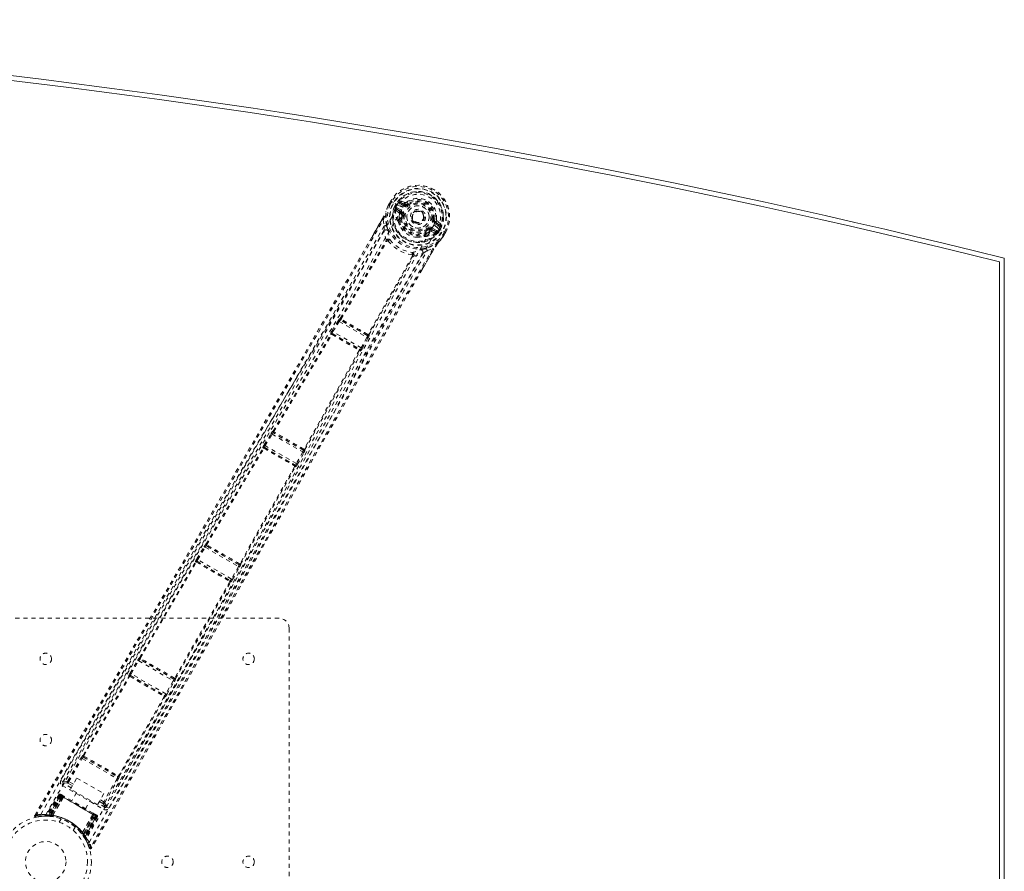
# Model space of a CAD drawing. Header units: inches. Extents: x 17.8 to 113.3, y 41.3 to 82.8.
# Tile 6 of 6: x 89.1 to 113.3, y 61.8 to 82.8. Entities that reach past the tile are written whole.
import ezdxf

# ---------------------------------------------------------------- set-up
doc = ezdxf.new("R2010")
doc.units = ezdxf.units.IN
doc.header["$MEASUREMENT"] = 0
doc.linetypes.add('SLD-Dashed', pattern=[0.075, 0.05, -0.025])
doc.linetypes.add('SLD-Solid', pattern=[0])

msp = doc.modelspace()

# ---------------------------------------------------------------- linework, layer by layer
at = {"color": 7, "linetype": 'SLD-Dashed', "lineweight": 0}
for p, q in [((98.149, 78.256), (98.147, 78.252)), ((98.21, 78.365), (98.171, 78.297)), ((98.171, 78.297), (98.171, 78.297)), ((98.211, 78.365), (98.172, 78.296)), ((98.235, 78.35), (98.197, 78.283)), ((98.213, 78.363), (98.21, 78.365)), ((98.259, 78.336), (98.213, 78.363)), ((98.279, 78.325), (98.259, 78.336)), ((98.405, 78.252), (98.279, 78.325)), ((98.304, 78.225), (98.305, 78.226)), ((98.331, 78.212), (98.304, 78.225)), ((98.305, 78.226), (98.34, 78.289)), ((98.32, 78.169), (98.32, 78.165)), ((98.32, 78.164), (98.324, 78.151)), ((98.413, 78.075), (98.324, 78.151)), ((98.331, 78.211), (98.326, 78.192)), ((98.326, 78.192), (98.333, 78.205)), ((98.366, 78.274), (98.331, 78.212)), ((98.333, 78.205), (98.371, 78.272)), ((98.454, 78.085), (98.354, 78.171)), ((98.354, 78.171), (98.466, 78.107)), ((98.371, 78.272), (98.366, 78.274)), ((98.369, 78.197), (98.481, 78.133)), ((98.405, 78.252), (98.405, 78.252)), ((98.542, 78.238), (98.441, 78.297)), ((98.563, 78.33), (98.448, 78.369)), ((98.456, 78.323), (98.567, 78.282)), ((98.557, 78.264), (98.456, 78.323)), ((98.567, 78.282), (98.557, 78.264)), ((98.641, 78.29), (98.655, 78.271)), ((97.695, 77.386), (97.999, 77.912)), ((98.087, 78.087), (98.093, 78.104)), ((98.399, 77.906), (98.418, 77.939)), ((98.439, 77.93), (98.42, 77.896)), ((98.454, 78.085), (98.466, 78.107)), ((98.481, 78.022), (98.473, 77.927)), ((98.481, 78.022), (98.48, 78.045)), ((98.51, 78.019), (98.481, 78.022)), ((99.023, 77.902), (99.018, 77.893)), ((99.256, 77.924), (99.28, 77.921)), ((99.28, 77.921), (99.279, 77.914)), ((99.339, 77.913), (99.28, 77.921)), ((98.024, 77.897), (98.05, 77.749)), ((98.391, 77.86), (98.391, 77.882)), ((99.018, 77.893), (99.01, 77.881)), ((99.128, 77.649), (99.11, 77.672)), ((99.196, 77.657), (99.209, 77.678)), ((99.32, 77.613), (99.196, 77.657)), ((99.209, 77.678), (99.32, 77.613)), ((99.224, 77.704), (99.335, 77.639)), ((99.385, 77.751), (99.285, 77.81)), ((99.31, 77.853), (99.3, 77.836)), ((99.4, 77.777), (99.3, 77.836)), ((99.31, 77.853), (99.4, 77.777)), ((99.445, 77.794), (99.354, 77.873)), ((99.36, 77.612), (99.399, 77.678)), ((99.365, 77.698), (99.365, 77.698)), ((99.365, 77.698), (99.511, 77.614)), ((99.367, 77.614), (99.404, 77.675)), ((99.429, 77.661), (99.392, 77.598)), ((99.399, 77.678), (99.404, 77.675)), ((99.399, 77.678), (99.399, 77.678)), ((99.052, 77.501), (99.032, 77.49)), ((99.049, 77.594), (99.128, 77.649)), ((99.049, 77.533), (99.068, 77.567)), ((99.068, 77.519), (99.087, 77.552)), ((99.087, 77.552), (99.172, 77.611)), ((99.207, 77.616), (99.318, 77.577)), ((99.332, 77.581), (99.318, 77.577)), ((99.318, 77.577), (99.318, 77.577)), ((99.318, 77.577), (99.318, 77.577)), ((99.332, 77.581), (99.336, 77.583)), ((99.332, 77.581), (99.332, 77.581)), ((99.367, 77.613), (99.351, 77.592)), ((99.367, 77.613), (99.352, 77.599)), ((99.352, 77.599), (99.36, 77.612)), ((99.392, 77.597), (99.367, 77.614)), ((99.392, 77.598), (99.392, 77.597)), ((99.52, 77.519), (99.493, 77.477)), ((99.496, 77.478), (99.494, 77.474)), ((99.495, 77.533), (99.534, 77.6)), ((99.511, 77.614), (99.557, 77.587)), ((99.519, 77.518), (99.559, 77.586)), ((99.56, 77.585), (99.521, 77.518)), ((99.521, 77.518), (99.521, 77.518)), ((99.56, 77.585), (99.557, 77.587)), ((96.968, 75.469), (98.095, 77.381)), ((96.989, 75.459), (98.116, 77.372)), ((98.1, 77.398), (98.1, 77.398)), ((98.117, 77.373), (98.116, 77.372)), ((99.274, 77.176), (98.986, 76.679)), ((99.107, 77.139), (99.248, 77.19)), ((98.747, 77.008), (97.654, 75.075)), ((97.673, 75.062), (98.766, 76.994)), ((98.747, 77.008), (98.748, 77.009)), ((98.778, 77.007), (98.778, 77.007)), ((96.76, 75.16), (96.914, 75.412)), ((96.785, 75.145), (96.94, 75.396)), ((96.914, 75.412), (96.93, 75.435)), ((96.94, 75.396), (97.624, 75.001)), ((96.963, 75.47), (96.968, 75.469)), ((96.974, 75.428), (96.978, 75.427)), ((97.635, 75.046), (96.974, 75.428)), ((96.738, 75.083), (96.73, 75.091)), ((96.778, 75.093), (96.77, 75.102)), ((96.77, 75.102), (97.454, 74.707)), ((97.484, 74.742), (96.785, 75.145)), ((97.624, 75.001), (97.484, 74.742)), ((97.51, 74.728), (97.65, 74.987)), ((97.632, 75.05), (97.635, 75.046)), ((97.646, 75.074), (97.646, 75.074)), ((97.65, 74.987), (97.663, 75.012)), ((97.676, 75.058), (97.673, 75.062)), ((97.432, 74.689), (97.432, 74.689)), ((97.454, 74.707), (97.443, 74.709)), ((97.454, 74.669), (97.465, 74.667)), ((95.091, 72.352), (95.261, 72.632)), ((95.117, 72.337), (95.287, 72.616)), ((95.287, 72.616), (96.043, 72.18)), ((95.307, 72.692), (95.31, 72.692)), ((95.318, 72.65), (95.32, 72.65)), ((96.057, 72.223), (95.318, 72.65)), ((95.886, 71.893), (95.117, 72.337)), ((93.657, 69.907), (95.063, 72.278)), ((93.677, 69.897), (95.084, 72.269)), ((95.063, 72.278), (95.059, 72.284)), ((95.104, 72.289), (95.1, 72.295)), ((95.1, 72.295), (95.858, 71.857)), ((96.043, 72.18), (95.886, 71.893)), ((95.912, 71.878), (96.07, 72.165)), ((96.056, 72.225), (96.057, 72.223)), ((96.099, 72.235), (96.097, 72.237)), ((95.858, 71.857), (95.851, 71.857)), ((95.844, 71.83), (94.493, 69.426)), ((94.512, 69.414), (95.862, 71.817)), ((95.862, 71.817), (95.869, 71.816)), ((93.656, 69.907), (93.657, 69.907)), ((93.43, 69.544), (93.611, 69.846)), ((93.456, 69.528), (93.637, 69.831)), ((93.637, 69.831), (94.456, 69.358)), ((93.666, 69.866), (93.668, 69.866)), ((94.472, 69.401), (93.666, 69.866)), ((93.672, 69.864), (93.672, 69.864)), ((92.02, 67.11), (93.401, 69.471)), ((92.039, 67.1), (93.421, 69.462)), ((93.401, 69.471), (93.398, 69.476)), ((93.441, 69.482), (93.439, 69.486)), ((93.439, 69.486), (94.257, 69.014)), ((93.445, 69.48), (93.444, 69.48)), ((94.284, 69.05), (93.456, 69.528)), ((94.467, 69.405), (94.467, 69.405)), ((94.513, 69.412), (94.512, 69.414)), ((94.456, 69.358), (94.284, 69.05)), ((94.31, 69.035), (94.482, 69.343)), ((94.471, 69.402), (94.472, 69.401)), ((94.244, 68.986), (92.889, 66.609)), ((92.908, 66.597), (94.263, 68.974)), ((94.248, 69.016), (94.248, 69.016)), ((94.257, 69.014), (94.252, 69.014)), ((94.263, 68.974), (94.268, 68.973)), ((83.958, 68.081), (95.458, 68.081)), ((95.708, 67.831), (95.708, 56.331)), ((91.786, 66.729), (91.974, 67.049)), ((91.812, 66.714), (92, 67.034)), ((92, 67.034), (92.852, 66.541)), ((92.018, 67.11), (92.02, 67.11)), ((92.029, 67.069), (92.031, 67.069)), ((92.868, 66.584), (92.029, 67.069)), ((92.034, 67.067), (92.035, 67.067)), ((90.627, 64.704), (91.757, 66.657)), ((90.646, 64.694), (91.776, 66.647)), ((91.757, 66.657), (91.755, 66.661)), ((91.798, 66.668), (91.795, 66.672)), ((91.795, 66.672), (92.641, 66.184)), ((91.801, 66.666), (91.801, 66.666)), ((92.669, 66.219), (91.812, 66.714)), ((92.852, 66.541), (92.669, 66.219)), ((92.695, 66.204), (92.878, 66.527)), ((92.863, 66.588), (92.863, 66.588)), ((92.867, 66.586), (92.868, 66.584)), ((92.909, 66.596), (92.908, 66.597)), ((92.629, 66.155), (91.502, 64.2)), ((91.521, 64.188), (92.647, 66.143)), ((92.633, 66.186), (92.633, 66.186)), ((92.641, 66.184), (92.637, 66.184)), ((92.647, 66.143), (92.652, 66.143)), ((90.251, 64.073), (90.582, 64.644)), ((90.276, 64.058), (90.608, 64.629)), ((90.608, 64.629), (91.465, 64.133)), ((90.627, 64.704), (90.627, 64.704)), ((90.637, 64.663), (90.638, 64.663)), ((90.637, 64.663), (91.481, 64.176)), ((90.081, 64.088), (90.133, 64.057)), ((90.318, 63.873), (90.475, 64.145)), ((90.475, 64.145), (91.141, 63.761)), ((91.465, 64.133), (91.137, 63.561)), ((91.162, 63.546), (91.491, 64.119)), ((91.48, 64.177), (91.481, 64.176)), ((91.521, 64.188), (91.521, 64.188)), ((90.114, 63.964), (91.137, 63.374)), ((90.133, 64.057), (90.129, 64.047)), ((90.133, 64.056), (90.13, 64.047)), ((90.135, 64.061), (90.135, 64.059)), ((90.337, 63.905), (90.144, 64.016)), ((90.252, 64.02), (90.365, 63.955)), ((90.388, 63.994), (90.276, 64.058)), ((90.984, 63.489), (90.318, 63.873)), ((90.033, 63.736), (89.711, 63.222)), ((90.044, 63.729), (89.727, 63.222)), ((90.062, 63.723), (89.748, 63.219)), ((90.06, 63.72), (89.749, 63.222)), ((89.787, 63.234), (90.066, 63.717)), ((90.078, 63.71), (89.802, 63.233)), ((90.094, 63.701), (89.823, 63.231)), ((89.826, 63.219), (90.118, 63.687)), ((90.119, 63.686), (89.827, 63.218)), ((89.876, 63.221), (90.143, 63.672)), ((90.145, 63.671), (89.881, 63.221)), ((90.044, 63.729), (90.033, 63.736)), ((90.033, 63.736), (90.066, 63.717)), ((90.118, 63.687), (90.06, 63.72)), ((90.08, 63.74), (90.067, 63.717)), ((90.067, 63.717), (90.946, 63.209)), ((90.934, 63.216), (90.078, 63.71)), ((90.094, 63.701), (90.918, 63.225)), ((90.148, 63.703), (90.101, 63.73)), ((90.118, 63.687), (90.119, 63.686)), ((90.145, 63.671), (90.143, 63.672)), ((90.468, 63.787), (90.352, 63.585)), ((90.69, 63.39), (90.806, 63.592)), ((91.141, 63.761), (90.984, 63.489)), ((91.054, 63.609), (91.137, 63.561)), ((91.167, 63.426), (91.003, 63.52)), ((91.031, 63.57), (91.116, 63.521)), ((91.2, 63.428), (91.207, 63.436)), ((91.201, 63.428), (91.208, 63.437)), ((91.208, 63.437), (91.26, 63.407)), ((91.209, 63.439), (91.21, 63.44)), ((89.438, 63.227), (89.464, 63.212)), ((89.602, 63.203), (89.471, 63.183)), ((89.584, 63.201), (89.608, 63.205)), ((89.731, 63.207), (89.61, 63.204)), ((89.686, 63.208), (89.702, 63.208)), ((89.711, 63.222), (89.727, 63.222)), ((89.723, 63.208), (89.798, 63.204)), ((89.749, 63.222), (89.826, 63.219)), ((89.785, 63.205), (89.787, 63.234)), ((89.798, 63.204), (89.8, 63.204)), ((89.802, 63.204), (89.8, 63.204)), ((89.851, 63.197), (89.817, 63.201)), ((89.82, 63.202), (89.823, 63.231)), ((89.827, 63.218), (89.826, 63.219)), ((89.876, 63.221), (89.881, 63.221)), ((90.089, 63.139), (90.04, 63.056)), ((90.61, 62.8), (90.867, 63.254)), ((90.87, 63.253), (90.612, 62.796)), ((90.634, 62.753), (90.893, 63.239)), ((90.894, 63.239), (90.635, 62.751)), ((90.647, 62.755), (90.918, 63.225)), ((90.934, 63.216), (90.659, 62.738)), ((90.946, 63.209), (90.668, 62.726)), ((90.674, 62.684), (90.954, 63.209)), ((90.952, 63.205), (90.676, 62.687)), ((90.968, 63.196), (90.687, 62.668)), ((90.98, 63.189), (90.695, 62.654)), ((90.87, 63.253), (90.867, 63.254)), ((90.882, 63.279), (90.876, 63.283)), ((90.893, 63.239), (90.894, 63.239)), ((90.941, 63.245), (90.894, 63.272)), ((90.952, 63.205), (90.894, 63.239)), ((90.934, 63.216), (90.968, 63.196)), ((90.98, 63.189), (90.968, 63.196)), ((90.387, 62.856), (90.435, 62.939)), ((90.435, 62.939), (90.433, 62.941)), ((90.593, 62.779), (90.597, 62.774)), ((90.61, 62.8), (90.612, 62.796)), ((90.647, 62.755), (90.624, 62.738)), ((90.635, 62.751), (90.634, 62.753)), ((90.635, 62.751), (90.676, 62.687)), ((90.635, 62.723), (90.636, 62.722)), ((90.636, 62.722), (90.637, 62.72)), ((90.637, 62.72), (90.677, 62.657)), ((90.642, 62.712), (90.644, 62.71)), ((90.685, 62.646), (90.693, 62.632)), ((90.687, 62.668), (90.695, 62.654)), ((90.688, 62.639), (90.695, 62.625))]:
    msp.add_line(p, q, dxfattribs=at)
at = {"color": 7, "linetype": 'SLD-Solid', "lineweight": 15}
for p, q in [((113.333, 76.956), (113.333, 47.206)), ((113.215, 47.298), (113.215, 76.863)), ((113.215, 76.863), (113.215, 47.298))]:
    msp.add_line(p, q, dxfattribs=at)
at = {"color": 7, "linetype": 'SLD-Dashed', "lineweight": 0, "flags": 128}
for points in [[(99.272, 77.772), (99.306, 77.844), (99.323, 77.923), (99.323, 78.004), (99.306, 78.085), (99.273, 78.162), (99.225, 78.231), (99.165, 78.291), (99.096, 78.34), (99.019, 78.376), (98.937, 78.398), (98.853, 78.404), (98.77, 78.395), (98.691, 78.369), (98.621, 78.329), (98.561, 78.274), (98.515, 78.209)], [(89.588, 63.249), (90.808, 65.366), (92.032, 67.478), (93.264, 69.585), (94.506, 71.683), (95.486, 73.327), (96.468, 74.967), (97.444, 76.607), (98.405, 78.252)], [(89.71, 63.243), (90.927, 65.355), (92.149, 67.463), (93.38, 69.563), (94.62, 71.656), (95.601, 73.295), (96.582, 74.931), (97.557, 76.567), (98.515, 78.209)], [(98.147, 78.252), (98.112, 78.166), (98.089, 78.094)], [(98.149, 78.256), (98.116, 78.173), (98.093, 78.104)], [(98.197, 78.282), (98.194, 78.279), (98.181, 78.274), (98.177, 78.271), (98.174, 78.267), (98.171, 78.263), (98.169, 78.262), (98.167, 78.262), (98.164, 78.262), (98.16, 78.263), (98.159, 78.263), (98.157, 78.262), (98.154, 78.259), (98.149, 78.252), (98.148, 78.251), (98.147, 78.25), (98.147, 78.251), (98.147, 78.252)], [(98.197, 78.283), (98.191, 78.285), (98.186, 78.288), (98.181, 78.291), (98.177, 78.294), (98.174, 78.296), (98.172, 78.297), (98.171, 78.297), (98.171, 78.297)], [(98.21, 78.365), (98.209, 78.365), (98.21, 78.364), (98.213, 78.363), (98.216, 78.361), (98.22, 78.359), (98.225, 78.356), (98.23, 78.353), (98.235, 78.35)], [(98.331, 78.211), (98.331, 78.212), (98.331, 78.212)], [(98.333, 78.205), (98.352, 78.204), (98.369, 78.197)], [(98.369, 78.197), (98.366, 78.192), (98.363, 78.188), (98.361, 78.183), (98.359, 78.179), (98.357, 78.176), (98.355, 78.174), (98.354, 78.172), (98.354, 78.171)], [(98.441, 78.297), (98.423, 78.312), (98.413, 78.333)], [(98.456, 78.323), (98.456, 78.322), (98.455, 78.32), (98.453, 78.318), (98.451, 78.315), (98.449, 78.311), (98.447, 78.306), (98.444, 78.302), (98.441, 78.297)], [(98.542, 78.238), (98.545, 78.243), (98.548, 78.248), (98.55, 78.253), (98.552, 78.257), (98.554, 78.26), (98.556, 78.262), (98.557, 78.264), (98.557, 78.264)], [(98.673, 78.247), (98.67, 78.251), (98.667, 78.256), (98.664, 78.26), (98.661, 78.263), (98.659, 78.266), (98.657, 78.269), (98.656, 78.27), (98.655, 78.271)], [(98, 77.911), (97.862, 77.67), (97.743, 77.462), (97.698, 77.384)], [(97.999, 77.912), (97.998, 77.912), (97.999, 77.911), (98.001, 77.91), (98.004, 77.908), (98.008, 77.906), (98.012, 77.903), (98.018, 77.9), (98.024, 77.897)], [(98.107, 77.763), (98.081, 77.919), (98.089, 78.094)], [(98.093, 78.104), (98.091, 78.099), (98.089, 78.094)], [(98.391, 77.882), (98.391, 77.883), (98.399, 77.906)], [(98.426, 78.041), (98.423, 78.063), (98.413, 78.075)], [(98.418, 77.939), (98.419, 77.986), (98.426, 78.041)], [(98.481, 78.133), (98.478, 78.128), (98.475, 78.123), (98.473, 78.119), (98.471, 78.115), (98.469, 78.111), (98.467, 78.109), (98.466, 78.107), (98.466, 78.107)], [(98.539, 78.015), (98.534, 78.015), (98.528, 78.016), (98.523, 78.017), (98.519, 78.017), (98.515, 78.018), (98.512, 78.018), (98.51, 78.018), (98.51, 78.019)], [(99.226, 77.928), (99.232, 77.927), (99.237, 77.926), (99.242, 77.926), (99.247, 77.925), (99.25, 77.925), (99.253, 77.924), (99.255, 77.924), (99.256, 77.924)], [(89.464, 63.212), (89.937, 64.019), (90.428, 64.858), (90.938, 65.728), (91.326, 66.392), (91.378, 66.48), (91.429, 66.568), (91.481, 66.657), (91.534, 66.746), (91.586, 66.835), (91.649, 66.943), (91.834, 67.259), (92.003, 67.548), (92.157, 67.81), (92.294, 68.044), (92.551, 68.482), (92.775, 68.866), (93.107, 69.433), (93.41, 69.951), (93.684, 70.418), (93.991, 70.943), (94.303, 71.478), (94.908, 72.513), (95.55, 73.615), (96.17, 74.681), (96.791, 75.754), (97.416, 76.837), (98.024, 77.897)], [(98.05, 77.749), (97.672, 77.092), (97.275, 76.404), (96.859, 75.685), (96.425, 74.935), (95.997, 74.2), (95.636, 73.58), (95.29, 72.988), (94.919, 72.352), (94.523, 71.674), (94.401, 71.465), (94.277, 71.253), (94.151, 71.037), (94.041, 70.849), (93.951, 70.697), (93.858, 70.537), (93.76, 70.369), (93.657, 70.195), (93.451, 69.841), (93.228, 69.461), (92.99, 69.054), (92.943, 68.974), (92.931, 68.954), (92.922, 68.94), (92.911, 68.92), (92.896, 68.894), (92.878, 68.864), (92.857, 68.828), (92.783, 68.701), (92.685, 68.535), (92.584, 68.361), (92.465, 68.159), (92.33, 67.928), (92.272, 67.829), (92.211, 67.726), (92.148, 67.618), (92.082, 67.505), (92.041, 67.434), (92, 67.365), (91.578, 66.645), (91.172, 65.95), (90.787, 65.293), (90.423, 64.672), (90.081, 64.088)], [(99.272, 77.772), (98.313, 76.091), (97.366, 74.398), (96.423, 72.7), (95.477, 71.001), (94.524, 69.304), (93.264, 67.087), (91.993, 64.874), (90.714, 62.663)], [(90.78, 62.561), (92.004, 64.675), (93.221, 66.792), (94.429, 68.912), (95.626, 71.037), (96.559, 72.708), (97.489, 74.378), (98.421, 76.044), (99.365, 77.698)], [(98.391, 77.86), (98.426, 77.764), (98.457, 77.712)], [(99.092, 77.696), (99.096, 77.691), (99.099, 77.687), (99.102, 77.683), (99.105, 77.679), (99.107, 77.676), (99.109, 77.674), (99.11, 77.672), (99.11, 77.672)], [(99.224, 77.704), (99.221, 77.699), (99.218, 77.694), (99.215, 77.69), (99.213, 77.686), (99.211, 77.683), (99.21, 77.68), (99.209, 77.679), (99.209, 77.678)], [(99.285, 77.81), (99.287, 77.815), (99.29, 77.819), (99.293, 77.824), (99.295, 77.828), (99.297, 77.831), (99.298, 77.833), (99.299, 77.835), (99.3, 77.836)], [(99.385, 77.751), (99.388, 77.756), (99.391, 77.761), (99.394, 77.766), (99.396, 77.77), (99.398, 77.773), (99.399, 77.775), (99.4, 77.777), (99.4, 77.777)], [(99.431, 77.745), (99.408, 77.744), (99.385, 77.751)], [(98.045, 77.622), (96.08, 74.224), (94.101, 70.834), (92.117, 67.446), (90.133, 64.057)], [(98.1, 77.398), (98.066, 77.509), (98.045, 77.622)], [(98.144, 77.38), (98.145, 77.39), (98.143, 77.4), (98.139, 77.408), (98.132, 77.413), (98.124, 77.414), (98.115, 77.412), (98.107, 77.407), (98.1, 77.398)], [(98.145, 77.639), (98.149, 77.627), (98.151, 77.618)], [(98.871, 77.473), (98.932, 77.472), (99.032, 77.49)], [(99.068, 77.519), (99.053, 77.501), (99.052, 77.501)], [(99.172, 77.611), (99.192, 77.619), (99.207, 77.616)], [(99.32, 77.613), (99.321, 77.614), (99.322, 77.616), (99.323, 77.618), (99.325, 77.621), (99.327, 77.625), (99.33, 77.63), (99.332, 77.634), (99.335, 77.639)], [(99.335, 77.639), (99.35, 77.628), (99.36, 77.612)], [(99.367, 77.614), (99.367, 77.613), (99.367, 77.613)], [(99.386, 77.346), (99.437, 77.402), (99.494, 77.474)], [(99.496, 77.478), (99.441, 77.408), (99.393, 77.354)], [(99.494, 77.474), (99.493, 77.474), (99.492, 77.474), (99.492, 77.475), (99.492, 77.476), (99.496, 77.484), (99.497, 77.488), (99.497, 77.489), (99.496, 77.491), (99.494, 77.494), (99.493, 77.495), (99.492, 77.497), (99.492, 77.499), (99.494, 77.505), (99.495, 77.51), (99.496, 77.515), (99.494, 77.524), (99.494, 77.528), (99.495, 77.533)], [(99.495, 77.533), (99.5, 77.53), (99.506, 77.527), (99.511, 77.524), (99.515, 77.522), (99.518, 77.52), (99.52, 77.519), (99.521, 77.518), (99.521, 77.518)], [(99.534, 77.6), (99.54, 77.597), (99.545, 77.594), (99.55, 77.591), (99.554, 77.589), (99.557, 77.587), (99.559, 77.586), (99.56, 77.585), (99.56, 77.585)], [(89.438, 63.227), (91.586, 66.895), (93.733, 70.562), (95.875, 74.232), (97.695, 77.386)], [(99.248, 77.19), (98.577, 76.035), (97.899, 74.863), (97.213, 73.668), (96.553, 72.517), (95.876, 71.331), (95.199, 70.145), (94.555, 69.015), (93.984, 68.012), (93.586, 67.312), (92.93, 66.16), (92.365, 65.167), (91.826, 64.22), (91.308, 63.309), (90.81, 62.435)], [(98.983, 76.68), (99.105, 76.89), (99.272, 77.176)], [(99.386, 77.346), (99.239, 77.251), (99.09, 77.195)], [(99.274, 77.176), (99.274, 77.176), (99.273, 77.176), (99.27, 77.177), (99.267, 77.179), (99.264, 77.181), (99.259, 77.184), (99.253, 77.187), (99.248, 77.19)], [(99.366, 77.318), (99.335, 77.274), (99.274, 77.176)], [(99.393, 77.354), (99.38, 77.338), (99.366, 77.318)], [(99.386, 77.346), (99.39, 77.349), (99.393, 77.354)], [(91.208, 63.437), (93.15, 66.849), (95.092, 70.262), (97.039, 73.671), (98.999, 77.072)], [(91.26, 63.407), (91.563, 63.938), (91.882, 64.5), (92.22, 65.093), (92.575, 65.717), (92.942, 66.362), (92.991, 66.448), (93.041, 66.535), (93.091, 66.623), (93.141, 66.711), (93.191, 66.8), (93.255, 66.911), (93.445, 67.246), (93.615, 67.544), (93.763, 67.805), (93.891, 68.03), (93.961, 68.153), (94.023, 68.262), (94.077, 68.356), (94.122, 68.435), (94.158, 68.499), (94.186, 68.548), (94.251, 68.662), (94.337, 68.813), (94.595, 69.267), (94.834, 69.686), (94.947, 69.886), (95.056, 70.076), (95.159, 70.258), (95.288, 70.484), (95.418, 70.712), (95.544, 70.934), (95.668, 71.15), (96.222, 72.122), (96.813, 73.155), (97.379, 74.145), (97.955, 75.146), (98.536, 76.154), (99.107, 77.139)], [(98.778, 77.007), (98.782, 77.017), (98.782, 77.027), (98.78, 77.036), (98.774, 77.042), (98.767, 77.045), (98.758, 77.045), (98.749, 77.042), (98.74, 77.036)], [(98.778, 77.007), (98.891, 77.033), (98.999, 77.072)], [(98.964, 77.166), (98.951, 77.163), (98.943, 77.161)], [(98.986, 76.679), (97.149, 73.497), (95.041, 69.807), (92.939, 66.114), (90.836, 62.42)], [(96.914, 75.412), (96.917, 75.41), (96.923, 75.406), (96.931, 75.401), (96.94, 75.396)], [(96.989, 75.459), (96.982, 75.459), (96.975, 75.457), (96.971, 75.454), (96.968, 75.449), (96.967, 75.443), (96.969, 75.437), (96.972, 75.432), (96.978, 75.427)], [(96.989, 75.459), (96.989, 75.455), (96.99, 75.453), (96.991, 75.452), (96.992, 75.452)], [(95.31, 72.692), (96.024, 73.888), (96.738, 75.083)], [(95.33, 72.682), (96.045, 73.878), (96.759, 75.073)], [(96.778, 75.093), (96.772, 75.095), (96.766, 75.096), (96.761, 75.095), (96.757, 75.093), (96.755, 75.089), (96.755, 75.084), (96.756, 75.078), (96.759, 75.073)], [(96.765, 75.074), (96.765, 75.074), (96.764, 75.075), (96.762, 75.074), (96.759, 75.073)], [(96.76, 75.16), (96.761, 75.16), (96.763, 75.159), (96.766, 75.157), (96.769, 75.155), (96.772, 75.153), (96.777, 75.15), (96.781, 75.148), (96.785, 75.145)], [(97.624, 75.001), (97.633, 74.996), (97.641, 74.992), (97.647, 74.988), (97.65, 74.987)], [(97.632, 75.05), (97.639, 75.047), (97.645, 75.046), (97.651, 75.048), (97.656, 75.051), (97.658, 75.056), (97.659, 75.063), (97.658, 75.069), (97.654, 75.075)], [(97.646, 75.074), (97.647, 75.073), (97.648, 75.073), (97.65, 75.073), (97.654, 75.075)], [(97.435, 74.683), (96.757, 73.467), (96.078, 72.25)], [(96.097, 72.237), (96.776, 73.454), (97.454, 74.669)], [(97.435, 74.683), (97.441, 74.683), (97.446, 74.684), (97.45, 74.687), (97.452, 74.691), (97.453, 74.696), (97.451, 74.701), (97.448, 74.705), (97.443, 74.709)], [(97.484, 74.742), (97.488, 74.739), (97.493, 74.737), (97.497, 74.735), (97.501, 74.732), (97.504, 74.731), (97.507, 74.729), (97.509, 74.728), (97.51, 74.728)], [(95.261, 72.632), (95.264, 72.63), (95.27, 72.627), (95.278, 72.622), (95.287, 72.616)], [(95.272, 72.648), (95.269, 72.644), (95.263, 72.631)], [(95.33, 72.682), (95.323, 72.682), (95.317, 72.68), (95.312, 72.676), (95.31, 72.671), (95.309, 72.666), (95.311, 72.66), (95.315, 72.655), (95.32, 72.65)], [(95.091, 72.352), (95.092, 72.352), (95.094, 72.35), (95.096, 72.349), (95.1, 72.347), (95.103, 72.345), (95.108, 72.342), (95.112, 72.339), (95.117, 72.337)], [(95.104, 72.289), (95.098, 72.291), (95.092, 72.292), (95.087, 72.291), (95.082, 72.288), (95.08, 72.284), (95.079, 72.279), (95.08, 72.274), (95.084, 72.269)], [(95.09, 72.27), (95.089, 72.27), (95.089, 72.27), (95.087, 72.27), (95.084, 72.269)], [(96.043, 72.18), (96.052, 72.175), (96.061, 72.17), (96.067, 72.167), (96.07, 72.165)], [(96.056, 72.225), (96.062, 72.223), (96.069, 72.222), (96.075, 72.224), (96.08, 72.227), (96.082, 72.232), (96.083, 72.238), (96.082, 72.244), (96.078, 72.25)], [(96.068, 72.166), (96.076, 72.178), (96.078, 72.182)], [(96.071, 72.249), (96.072, 72.248), (96.073, 72.248), (96.075, 72.248), (96.078, 72.25)], [(95.844, 71.83), (95.85, 71.83), (95.855, 71.831), (95.859, 71.835), (95.861, 71.839), (95.862, 71.844), (95.86, 71.849), (95.856, 71.853), (95.851, 71.857)], [(95.886, 71.893), (95.891, 71.89), (95.895, 71.887), (95.9, 71.885), (95.904, 71.883), (95.907, 71.881), (95.909, 71.88), (95.911, 71.879), (95.912, 71.878)], [(93.677, 69.897), (93.67, 69.897), (93.664, 69.895), (93.66, 69.892), (93.657, 69.887), (93.657, 69.881), (93.658, 69.875), (93.662, 69.87), (93.668, 69.866)], [(93.677, 69.897), (93.677, 69.893), (93.678, 69.891), (93.679, 69.891), (93.68, 69.89)], [(93.611, 69.846), (93.613, 69.845), (93.619, 69.841), (93.628, 69.836), (93.637, 69.831)], [(93.621, 69.863), (93.618, 69.858), (93.613, 69.845)], [(93.441, 69.482), (93.435, 69.485), (93.429, 69.485), (93.424, 69.484), (93.42, 69.482), (93.417, 69.478), (93.416, 69.473), (93.417, 69.467), (93.42, 69.462)], [(93.427, 69.463), (93.426, 69.463), (93.426, 69.463), (93.424, 69.463), (93.42, 69.462)], [(93.43, 69.544), (93.431, 69.543), (93.433, 69.542), (93.435, 69.54), (93.439, 69.539), (93.442, 69.536), (93.447, 69.534), (93.451, 69.531), (93.456, 69.528)], [(94.471, 69.402), (94.477, 69.4), (94.484, 69.399), (94.49, 69.4), (94.494, 69.403), (94.497, 69.408), (94.498, 69.414), (94.497, 69.42), (94.493, 69.426)], [(94.486, 69.425), (94.487, 69.424), (94.488, 69.424), (94.49, 69.424), (94.493, 69.426)], [(94.456, 69.358), (94.465, 69.353), (94.474, 69.348), (94.48, 69.345), (94.482, 69.343)], [(94.48, 69.344), (94.488, 69.355), (94.491, 69.36)], [(94.244, 68.986), (94.244, 68.99), (94.243, 68.991), (94.243, 68.992), (94.242, 68.992)], [(94.244, 68.986), (94.251, 68.986), (94.256, 68.988), (94.26, 68.991), (94.262, 68.995), (94.262, 69), (94.26, 69.005), (94.257, 69.01), (94.252, 69.014)], [(94.284, 69.05), (94.289, 69.047), (94.294, 69.045), (94.298, 69.042), (94.302, 69.04), (94.305, 69.038), (94.308, 69.037), (94.31, 69.036), (94.31, 69.035)], [(91.49, 63.933), (91.709, 64.318), (91.992, 64.813), (92.255, 65.275), (92.498, 65.703), (92.719, 66.091), (92.921, 66.445), (93.104, 66.767), (93.268, 67.056), (93.493, 67.451), (93.64, 67.709)], [(91.974, 67.049), (91.976, 67.047), (91.982, 67.044), (91.991, 67.039), (92, 67.034)], [(91.982, 67.062), (91.98, 67.059), (91.976, 67.048)], [(92.039, 67.1), (92.032, 67.1), (92.027, 67.098), (92.022, 67.094), (92.02, 67.089), (92.019, 67.084), (92.021, 67.078), (92.025, 67.073), (92.031, 67.069)], [(92.039, 67.1), (92.04, 67.096), (92.04, 67.094), (92.041, 67.093), (92.042, 67.093)], [(91.798, 66.668), (91.792, 66.671), (91.786, 66.672), (91.78, 66.671), (91.776, 66.668), (91.773, 66.664), (91.772, 66.659), (91.773, 66.653), (91.776, 66.647)], [(91.783, 66.649), (91.783, 66.649), (91.782, 66.649), (91.78, 66.649), (91.776, 66.647)], [(91.786, 66.729), (91.787, 66.729), (91.789, 66.728), (91.791, 66.726), (91.795, 66.724), (91.798, 66.722), (91.803, 66.72), (91.807, 66.717), (91.812, 66.714)], [(92.852, 66.541), (92.861, 66.536), (92.87, 66.532), (92.876, 66.528), (92.878, 66.527)], [(92.867, 66.586), (92.873, 66.583), (92.88, 66.582), (92.885, 66.584), (92.89, 66.587), (92.893, 66.591), (92.894, 66.597), (92.893, 66.603), (92.89, 66.609)], [(92.876, 66.528), (92.884, 66.537), (92.886, 66.541)], [(92.882, 66.608), (92.883, 66.607), (92.884, 66.607), (92.886, 66.607), (92.89, 66.609)], [(92.629, 66.155), (92.629, 66.159), (92.628, 66.16), (92.627, 66.161), (92.627, 66.162)], [(92.629, 66.155), (92.636, 66.155), (92.641, 66.157), (92.645, 66.16), (92.647, 66.165), (92.647, 66.17), (92.645, 66.175), (92.642, 66.18), (92.637, 66.184)], [(92.669, 66.219), (92.674, 66.216), (92.679, 66.214), (92.683, 66.211), (92.687, 66.209), (92.69, 66.207), (92.693, 66.206), (92.694, 66.205), (92.695, 66.204)], [(90.582, 64.644), (90.583, 64.643), (90.585, 64.642), (90.587, 64.64), (90.59, 64.639), (90.594, 64.636), (90.598, 64.634), (90.603, 64.631), (90.608, 64.629)], [(90.646, 64.694), (90.64, 64.693), (90.634, 64.691), (90.63, 64.688), (90.627, 64.683), (90.627, 64.678), (90.629, 64.673), (90.632, 64.667), (90.638, 64.663)], [(90.642, 64.661), (90.743, 64.603), (90.846, 64.543), (90.95, 64.483), (91.054, 64.424), (91.149, 64.368), (91.244, 64.314), (91.335, 64.261), (91.406, 64.22), (91.477, 64.179)], [(90.646, 64.694), (90.647, 64.69), (90.647, 64.688), (90.648, 64.687), (90.649, 64.687)], [(90.649, 64.687), (90.858, 64.566), (91.072, 64.443), (91.285, 64.319), (91.495, 64.198)], [(90.133, 64.057), (90.167, 64.071), (90.242, 64.061)], [(90.251, 64.073), (90.254, 64.071), (90.259, 64.068), (90.267, 64.063), (90.276, 64.058)], [(91.465, 64.133), (91.474, 64.128), (91.483, 64.123), (91.488, 64.12), (91.491, 64.119)], [(91.48, 64.177), (91.487, 64.174), (91.493, 64.174), (91.499, 64.175), (91.503, 64.178), (91.506, 64.182), (91.507, 64.188), (91.505, 64.194), (91.502, 64.2)], [(90.144, 64.016), (90.143, 64.015), (90.141, 64.012), (90.138, 64.007), (90.135, 64), (90.13, 63.993), (90.125, 63.984), (90.12, 63.974), (90.114, 63.964)], [(90.144, 64.016), (90.178, 64.03), (90.252, 64.02)], [(90.078, 63.71), (90.066, 63.717), (90.055, 63.723), (90.047, 63.728), (90.044, 63.729)], [(90.06, 63.72), (90.06, 63.72), (90.062, 63.719), (90.065, 63.717), (90.069, 63.715), (90.075, 63.712), (90.081, 63.709), (90.087, 63.705), (90.094, 63.701)], [(90.093, 63.735), (90.09, 63.737), (90.087, 63.738), (90.085, 63.739), (90.085, 63.74)], [(90.143, 63.672), (90.134, 63.678), (90.127, 63.682), (90.122, 63.685), (90.119, 63.686)], [(90.143, 63.672), (90.146, 63.677), (90.149, 63.682), (90.153, 63.686), (90.156, 63.689), (90.159, 63.691), (90.162, 63.693), (90.164, 63.693), (90.166, 63.693)], [(90.867, 63.254), (90.688, 63.358), (90.506, 63.463), (90.324, 63.568), (90.145, 63.671)], [(90.166, 63.693), (90.163, 63.694), (90.162, 63.695), (90.16, 63.696), (90.16, 63.696)], [(90.875, 63.283), (90.699, 63.385), (90.521, 63.488), (90.342, 63.591), (90.166, 63.692)], [(91.116, 63.521), (91.161, 63.462), (91.167, 63.426)], [(91.162, 63.546), (91.16, 63.548), (91.154, 63.551), (91.146, 63.556), (91.137, 63.561)], [(91.137, 63.374), (91.148, 63.393), (91.158, 63.41), (91.164, 63.421), (91.167, 63.426)], [(91.208, 63.437), (91.202, 63.473), (91.156, 63.532)], [(89.767, 63.206), (89.777, 63.207), (89.785, 63.208)], [(89.865, 63.197), (89.866, 63.197), (89.868, 63.199), (89.869, 63.201), (89.871, 63.204), (89.872, 63.207), (89.874, 63.211), (89.875, 63.216), (89.876, 63.221)], [(90.876, 63.283), (90.878, 63.279), (90.877, 63.272), (90.874, 63.263), (90.87, 63.253)], [(90.893, 63.239), (90.891, 63.241), (90.886, 63.244), (90.878, 63.248), (90.87, 63.253)], [(90.918, 63.225), (90.925, 63.221), (90.932, 63.217), (90.938, 63.213), (90.943, 63.21), (90.947, 63.208), (90.95, 63.206), (90.952, 63.205), (90.952, 63.205)], [(90.946, 63.209), (90.959, 63.201), (90.97, 63.195), (90.974, 63.192), (90.977, 63.191), (90.98, 63.189)], [(90.957, 63.236), (90.956, 63.237), (90.954, 63.238), (90.952, 63.239), (90.948, 63.241)], [(90.597, 62.774), (90.597, 62.776), (90.597, 62.778), (90.598, 62.78), (90.6, 62.783), (90.602, 62.786), (90.605, 62.789), (90.608, 62.793), (90.612, 62.796)], [(90.695, 62.625), (90.695, 62.627), (90.694, 62.627)], [(90.784, 62.427), (90.789, 62.42), (90.794, 62.414), (90.801, 62.41), (90.809, 62.407), (90.816, 62.406), (90.824, 62.408), (90.83, 62.412), (90.835, 62.418)], [(90.836, 62.42), (90.836, 62.421), (90.834, 62.421), (90.828, 62.424), (90.82, 62.429), (90.815, 62.432), (90.81, 62.435)]]:
    msp.add_lwpolyline(points, dxfattribs=at)
at = {"color": 7, "linetype": 'SLD-Dashed', "lineweight": 0}
for centre, radius in [((98.883, 77.971), 0.7), ((98.883, 77.971), 0.69), ((98.883, 77.971), 0.623), ((98.883, 77.971), 0.32), ((98.883, 77.971), 0.275), ((98.883, 77.971), 0.188), ((98.883, 77.971), 0.157), ((98.883, 77.971), 0.142), ((98.883, 77.971), 0.139), ((98.883, 77.971), 0.138), ((89.708, 67.081), 0.141), ((94.708, 67.081), 0.141), ((89.708, 65.081), 0.141), ((89.708, 62.081), 1.125), ((89.708, 62.081), 1.03), ((89.708, 62.081), 0.5), ((92.708, 62.081), 0.141), ((94.708, 62.081), 0.141)]:
    msp.add_circle(centre, radius, dxfattribs=at)
at = {"color": 7, "linetype": 'SLD-Solid', "lineweight": 15}
for radius, start, end in [(196.985, 75.97154, 104.02846), (196.867, 75.99838, 104.00162), (196.867, 75.99838, 104.00162)]:
    msp.add_arc((65.583, -114.155), radius, start, end, dxfattribs=at)
at = {"color": 7, "linetype": 'SLD-Dashed', "lineweight": 0}
for centre, radius, start, end in [((98.883, 77.971), 0.78, 330, 149.6863), ((98.883, 77.971), 0.78, 330.3208, 149.6784), ((98.883, 77.971), 0.75, 330.321, 149.6791), ((98.883, 77.971), 0.629, 330.4096, 149.586), ((98.883, 77.971), 0.599, 330.4095, 149.5861), ((98.885, 77.975), 0.554, 330.0504, 149.9569), ((98.883, 77.971), 0.459, 352.774, 127.226), ((98.883, 77.971), 0.788, 159.1184, 320.8816), ((98.883, 77.971), 0.753, 155.5815, 324.4205), ((98.541, 78.069), 0.434, 148.3287, 155.6199), ((98.884, 77.88), 0.826, 149.66, 152.9118), ((98.883, 77.971), 0.632, 156.2981, 323.7019), ((98.883, 77.971), 0.602, 156.4998, 319.3934), ((98.809, 78.118), 0.491, 174.6707, 211.7218), ((98.394, 78.161), 0.0747, 155.4439, 173.3671), ((98.338, 78.145), 0.0305, 59.0098, 127.7939), ((98.758, 78.15), 0.435, 179.8472, 214.1933), ((98.883, 77.971), 0.593, 142.3909, 149.5868), ((98.319, 77.873), 0.389, 59.6799, 77.166), ((98.576, 78.208), 0.206, 128.3434, 142.3386), ((98.47, 78.349), 0.0299, 137.8913, 241.9516), ((98.601, 78.341), 0.119, 239.9997, 307.227), ((98.583, 78.308), 0.0301, 132.3742, 238.551), ((98.601, 78.341), 0.089, 240, 307.226), ((98.577, 78.373), 0.0456, 251.4037, 307.4218), ((98.598, 78.347), 0.0714, 244.7334, 307.1534), ((94.577, 75.239), 5.082, 36.893, 37.562), ((98.883, 77.971), 0.275, 359.9998, 180.0002), ((98.883, 77.971), 0.4, 352.774, 127.226), ((98.883, 77.971), 0.376, 352.774, 127.226), ((98.883, 77.971), 0.346, 352.7742, 127.226), ((96.863, 78.594), 1.324, 329.0031, 337.5077), ((95.486, 79.263), 2.855, 331.7272, 335.6804), ((94.458, 79.189), 3.793, 340.0824, 343.2253), ((98.381, 77.833), 0.0746, 58.1597, 76.2406), ((98.439, 78.059), 0.0299, 61.0973, 149.1176), ((98.443, 77.921), 0.0305, 10.9399, 144.0438), ((98.4, 77.867), 0.0744, 58.1654, 76.2922), ((98.45, 78.021), 0.031, 1.7548, 140.0589), ((98.452, 77.885), 0.0463, 63.6913, 105.7287), ((98.888, 77.98), 0.451, 186.3981, 293.6019), ((98.426, 78.039), 0.0542, 6.2095, 59.3961), ((98.421, 78.03), 0.089, 352.774, 60), ((98.881, 77.967), 0.41, 185.7161, 294.3055), ((98.421, 78.03), 0.119, 352.7729, 60.0002), ((98.883, 77.971), 0.376, 172.774, 307.226), ((98.883, 77.971), 0.346, 172.774, 307.2259), ((98.883, 77.971), 0.275, 179.9999, 0.0001), ((99.344, 77.913), 0.119, 172.7724, 240.0007), ((99.344, 77.913), 0.089, 172.774, 240), ((99.351, 77.912), 0.0716, 178.948, 235.1691), ((99.384, 77.908), 0.0457, 172.6589, 228.5164), ((105.133, 77.446), 7.09, 177.5542, 178.5774), ((98.312, 76.811), 0.974, 102.1845, 105.6343), ((100.226, 78.356), 2.201, 195.6361, 199.0169), ((98.423, 77.829), 0.0441, 97.0535, 135.3874), ((98.448, 77.881), 0.0316, 150.7137, 195.4154), ((98.899, 77.999), 0.498, 194.7108, 285.2892), ((98.866, 77.942), 0.47, 209.4282, 270.6375), ((98.883, 77.971), 0.157, 215.0098, 260.1679), ((99.164, 77.601), 0.119, 60.0012, 127.2244), ((99.164, 77.601), 0.089, 60, 127.226), ((99.169, 77.598), 0.0647, 64.7181, 128.8877), ((99.181, 77.631), 0.03, 330.8861, 58.8939), ((99.099, 77.458), 0.358, 42.1172, 61.093), ((99.324, 77.88), 0.0301, 241.4545, 347.621), ((98.883, 77.971), 0.593, 330.4056, 337.6091), ((99.416, 77.803), 0.0299, 238.0481, 342.1074), ((99.241, 77.823), 0.206, 337.6553, 351.6582), ((98.097, 77.59), 0.0608, 28.0531, 147.8228), ((98.151, 77.365), 0.0608, 41.8521, 146.6891), ((99.032, 77.696), 0.885, 185.0119, 199.1443), ((99.022, 77.55), 0.0316, 284.5828, 329.2889), ((98.989, 77.502), 0.0441, 344.6032, 22.9586), ((99.049, 77.973), 0.483, 267.9628, 305.805), ((99.059, 77.565), 0.0305, 335.9531, 109.0162), ((99.023, 77.555), 0.0466, 14.3431, 56.1477), ((99.014, 77.468), 0.0745, 43.7485, 61.851), ((99.1, 77.952), 0.434, 265.8003, 300.1523), ((99.033, 77.501), 0.0744, 43.7191, 61.8345), ((99.143, 77.621), 0.031, 340.0005, 118.1902), ((99.306, 77.587), 0.0305, 352.2007, 60.9974), ((99.268, 77.666), 0.108, 309.3855, 321.7997), ((98.824, 77.914), 0.802, 327.0391, 330.3896), ((98.072, 77.398), 0.0278, 324.2943, 1.8713), ((98.076, 77.309), 0.0745, 57.7804, 75.7808), ((98.135, 77.356), 0.0249, 69.8061, 138.1918), ((98.207, 77.318), 0.0884, 97.1299, 135.716), ((98.891, 77.986), 0.963, 219.0616, 260.9479), ((98.857, 77.926), 0.841, 218.2526, 261.7504), ((98.545, 79.324), 2.197, 280.9805, 284.3661), ((98.162, 76.897), 0.975, 14.3672, 17.8127), ((102.154, 74.744), 3.799, 136.7773, 139.9155), ((101.903, 75.544), 3.097, 145.0384, 148.2135), ((98.569, 77.963), 0.885, 280.858, 294.9884), ((98.724, 77.034), 0.0608, 333.3105, 78.147), ((98.655, 77.059), 0.0884, 344.2824, 22.8739), ((98.723, 77.016), 0.026, 343.3872, 48.5683), ((98.712, 76.942), 0.0746, 44.2337, 62.2111), ((98.793, 76.981), 0.0299, 119.4783, 154.3655), ((98.945, 77.1), 0.0608, 332.1721, 91.9464), ((95.385, 82.99), 6.935, 301.4103, 302.4564), ((97.004, 75.397), 0.0829, 119.0809, 153.0445), ((96.994, 75.373), 0.0589, 110.1646, 157.0102), ((96.989, 75.454), 0.0301, 148.5833, 239.1184), ((96.993, 75.453), 0.0301, 148.5536, 239.0979), ((96.947, 75.395), 0.0768, 56.8785, 74.3992), ((96.966, 75.397), 0.0333, 59.4474, 68.204), ((97.025, 75.425), 0.0426, 141.3808, 179.9021), ((80.413, 45.98), 33.787, 59.368, 60.6321), ((80.341, 45.856), 33.958, 59.363, 60.6383), ((96.878, 75.068), 0.149, 141.8562, 171.0492), ((96.756, 75.076), 0.0301, 60.7689, 148.2009), ((96.763, 75.067), 0.0301, 60.8022, 148.1074), ((96.716, 75.007), 0.0784, 56.9085, 74.0008), ((96.796, 75.061), 0.0331, 116.3908, 157.0236), ((114.836, 105.602), 35.476, 239.3768, 240.6207), ((96.828, 75.106), 0.0583, 137.545, 183.7635), ((96.795, 75.114), 0.0273, 231.832, 240.2476), ((113.81, 103.826), 33.402, 239.3486, 240.6516), ((97.577, 75.036), 0.0589, 322.9985, 9.827), ((97.607, 75.089), 0.0426, 300.095, 338.6204), ((97.614, 75.027), 0.0297, 51.2484, 61.0855), ((97.647, 75.076), 0.0301, 240.9091, 331.4448), ((97.65, 75.073), 0.0301, 240.8717, 331.4295), ((97.62, 75.007), 0.0767, 45.593, 63.1324), ((97.593, 75.057), 0.0829, 326.9575, 0.9235), ((97.406, 74.709), 0.0331, 322.9658, 3.6083), ((97.429, 74.684), 0.00598, 346.9349, 53.9292), ((97.399, 74.613), 0.0785, 46.0015, 63.0866), ((97.452, 74.733), 0.025, 239.3662, 248.5261), ((97.427, 74.683), 0.0301, 331.8971, 59.1941), ((97.428, 74.759), 0.0582, 296.2355, 342.4617), ((97.439, 74.681), 0.0301, 331.7862, 59.2428), ((97.371, 74.783), 0.149, 308.9471, 338.1512), ((95.433, 72.548), 0.192, 131.16, 153.9039), ((95.355, 72.586), 0.0743, 119.6752, 155.7133), ((95.333, 72.676), 0.0301, 148.8838, 239.4473), ((95.335, 72.676), 0.0301, 148.8891, 239.4206), ((95.284, 72.611), 0.0847, 56.8375, 72.259), ((95.311, 72.627), 0.025, 58.7668, 69.5178), ((95.362, 72.651), 0.038, 140.8323, 183.5522), ((78.842, 43.259), 33.696, 59.2857, 60.7144), ((95.337, 72.68), 0.00679, 164.3614, 234.5397), ((78.763, 43.122), 33.881, 59.2796, 60.7203), ((95.251, 72.235), 0.198, 143.7128, 165.5616), ((95.174, 72.289), 0.0749, 140.0557, 175.3085), ((95.085, 72.269), 0.0301, 60.5067, 148.4927), ((95.089, 72.263), 0.0301, 60.5248, 148.4563), ((95.036, 72.195), 0.0882, 57.0375, 71.7878), ((95.119, 72.258), 0.0313, 113.2061, 157.6923), ((113.019, 102.456), 35.109, 239.2923, 240.7077), ((95.119, 72.308), 0.0245, 231.2484, 240.3236), ((112.167, 100.979), 33.381, 239.2658, 240.734), ((95.983, 72.223), 0.0743, 324.2802, 0.3327), ((96.035, 72.262), 0.038, 296.4455, 339.1665), ((96.038, 72.203), 0.0284, 51.1254, 60.5943), ((96.071, 72.252), 0.0301, 240.5797, 331.1051), ((96.072, 72.25), 0.0301, 240.5569, 331.1067), ((95.91, 72.272), 0.192, 326.0957, 348.8359), ((96.04, 72.174), 0.0848, 47.7486, 63.1576), ((95.817, 71.855), 0.0313, 322.3135, 6.7946), ((95.838, 71.831), 0.00597, 345.8882, 54.2254), ((95.86, 71.88), 0.0244, 239.6949, 248.8047), ((95.836, 71.831), 0.0301, 331.5449, 59.4719), ((95.816, 71.918), 0.0749, 304.6916, 339.9393), ((95.843, 71.831), 0.0301, 331.4907, 59.5093), ((95.731, 71.958), 0.198, 314.4357, 336.2904), ((95.804, 71.751), 0.0882, 48.2168, 62.9613), ((93.803, 69.752), 0.214, 133.5467, 153.8209), ((93.681, 69.892), 0.0301, 149.375, 239.5167), ((93.683, 69.892), 0.0301, 149.3614, 239.5238), ((93.621, 69.81), 0.104, 57.5759, 69.797), ((93.711, 69.797), 0.0821, 123.412, 155.7193), ((93.659, 69.843), 0.0246, 59.2896, 69.469), ((93.707, 69.868), 0.0351, 140.3178, 185.9816), ((77.259, 40.519), 33.623, 59.2178, 60.7821), ((77.096, 40.236), 33.976, 59.2152, 60.7848), ((93.607, 69.418), 0.216, 144.5613, 164.5472), ((93.424, 69.46), 0.0301, 60.4518, 148.9549), ((93.426, 69.456), 0.0301, 60.4696, 148.9452), ((93.361, 69.368), 0.111, 57.8516, 69.2529), ((93.456, 69.451), 0.0306, 111.6686, 158.4174), ((111.325, 99.522), 34.984, 239.23, 240.7707), ((93.519, 69.477), 0.0814, 141.3754, 173.7109), ((93.455, 69.498), 0.021, 230.3424, 240.6736), ((110.544, 98.17), 33.4, 239.2041, 240.7957), ((94.453, 69.437), 0.0351, 294.0248, 339.677), ((94.455, 69.383), 0.0246, 50.5085, 60.7061), ((94.485, 69.428), 0.0301, 240.4821, 330.6366), ((94.486, 69.427), 0.0301, 240.4776, 330.6302), ((94.305, 69.462), 0.214, 326.1753, 346.4558), ((94.445, 69.334), 0.104, 50.2009, 62.4248), ((94.39, 69.406), 0.0822, 324.2974, 356.5766), ((94.218, 69.011), 0.0306, 321.5608, 8.3582), ((94.193, 68.888), 0.111, 50.7419, 62.1572), ((94.259, 69.034), 0.021, 239.3308, 249.64), ((94.236, 68.988), 0.0301, 331.0542, 59.5339), ((94.209, 69.08), 0.0814, 306.2925, 338.6216), ((94.241, 68.988), 0.0301, 331.0441, 59.5505), ((94.114, 69.125), 0.216, 315.4543, 335.4392), ((95.458, 67.831), 0.25, 0, 90), ((92.159, 66.96), 0.205, 133.2905, 154.4467), ((92.072, 67.003), 0.0787, 123.0052, 156.7296), ((92.044, 67.095), 0.0301, 149.8045, 239.5012), ((92.046, 67.095), 0.0301, 149.814, 239.4866), ((91.962, 66.974), 0.147, 58.5232, 67.0036), ((92.022, 67.046), 0.0237, 59.3468, 69.5968), ((92.068, 67.071), 0.0335, 140.2831, 187.5607), ((75.665, 37.757), 33.571, 59.1835, 60.8164), ((75.412, 37.319), 34.103, 59.185, 60.8149), ((91.953, 66.611), 0.204, 144.6903, 165.9262), ((91.781, 66.646), 0.0301, 60.4957, 149.3702), ((91.783, 66.642), 0.0301, 60.5121, 149.3703), ((91.692, 66.507), 0.164, 58.7971, 66.4039), ((91.812, 66.637), 0.0306, 110.9482, 158.802), ((109.594, 96.524), 34.782, 239.198, 240.8021), ((91.873, 66.666), 0.0775, 141.7302, 175.8338), ((91.811, 66.685), 0.0213, 230.298, 240.6199), ((108.925, 95.365), 33.419, 239.1768, 240.8233), ((92.789, 66.589), 0.0788, 323.2912, 356.9746), ((92.851, 66.619), 0.0335, 292.4511, 339.7029), ((92.852, 66.567), 0.0239, 50.4359, 60.6093), ((92.882, 66.612), 0.0301, 240.5048, 330.1959), ((92.883, 66.611), 0.0301, 240.5027, 330.1908), ((92.709, 66.643), 0.205, 325.5531, 346.7095), ((92.819, 66.48), 0.147, 52.9851, 61.4817), ((92.603, 66.181), 0.0306, 321.1902, 9.0635), ((92.55, 66.011), 0.164, 53.6054, 61.2029), ((92.644, 66.204), 0.0212, 239.3708, 249.733), ((92.621, 66.158), 0.0301, 330.6301, 59.486), ((92.597, 66.248), 0.0775, 304.159, 338.2771), ((92.626, 66.158), 0.0301, 330.6316, 59.5067), ((92.51, 66.29), 0.204, 314.0783, 335.308), ((90.752, 64.565), 0.187, 132.0214, 155.1761), ((90.674, 64.602), 0.0713, 121.3374, 158.5826), ((90.653, 64.689), 0.0301, 150.0622, 238.6221), ((90.653, 64.689), 0.0301, 150.0875, 238.5974), ((90.525, 64.49), 0.237, 59.2396, 64.4777), ((90.629, 64.642), 0.0231, 57.7507, 68.9794), ((90.674, 64.666), 0.0324, 139.8909, 187.9159), ((90.159, 64.042), 0.09, 149.6433, 239.9883), ((90.217, 64.088), 0.0373, 311.9665, 335.3077), ((91.409, 64.178), 0.0715, 321.4656, 358.602), ((91.464, 64.209), 0.0324, 292.0872, 340.1057), ((91.466, 64.159), 0.0225, 50.8687, 62.3715), ((91.495, 64.203), 0.0301, 241.393, 329.9199), ((91.495, 64.203), 0.0301, 241.3795, 329.9338), ((91.338, 64.227), 0.187, 324.8256, 347.9788), ((91.498, 64.204), 0.00678, 245.3987, 313.789), ((91.384, 63.988), 0.243, 55.5876, 60.7024), ((90.156, 64.041), 0.0277, 167.6055, 243.0909), ((90.268, 64.046), 0.03, 149.9688, 239.5914), ((90.003, 64.203), 0.309, 323.6995, 332.0517), ((90.058, 63.72), 0.03, 60.0042, 148.0057), ((90.069, 63.636), 0.104, 83.9461, 109.2789), ((90.07, 63.714), 0.03, 60.0291, 148.0328), ((90.086, 63.704), 0.03, 60.0625, 148.0699), ((90.089, 63.68), 0.0498, 66.454, 125.6257), ((89.993, 63.554), 0.205, 61.0486, 67.9586), ((90.825, 63.289), 0.857, 148.6629, 150.5986), ((90.481, 63.485), 0.443, 147.1625, 150.9083), ((90.144, 63.671), 0.0299, 60.1889, 148.2039), ((90.145, 63.67), 0.0299, 60.1885, 148.2043), ((90.179, 63.659), 0.0354, 110.7714, 160.7249), ((91.359, 63.418), 0.264, 147.2326, 157.0145), ((91.13, 63.547), 0.03, 240.419, 330.021), ((91.182, 63.452), 0.09, 240.0133, 330.3549), ((91.201, 63.521), 0.0456, 146.8424, 165.8852), ((91.182, 63.449), 0.0277, 236.8409, 312.3144), ((89.464, 63.212), 0.03, 149.651, 282.1699), ((89.685, 62.066), 1.187, 94.6493, 101.969), ((89.708, 62.081), 1.157, 17.8168, 102.1804), ((89.605, 63.227), 0.142, 186.1117, 198.2653), ((89.705, 62.1), 1.108, 94.6028, 101.8906), ((89.614, 63.234), 0.03, 150.3131, 274.0847), ((89.579, 61.887), 1.362, 84.4702, 89.6087), ((89.708, 62.08), 1.128, 89.5363, 94.6625), ((89.686, 63.238), 0.03, 271.1053, 328.019), ((89.708, 62.18), 1.029, 86.5875, 91.209), ((89.688, 63.235), 0.0272, 270.0222, 332.6165), ((89.702, 63.238), 0.0299, 270.3227, 328.0999), ((89.707, 62.593), 0.615, 89.436, 90.4751), ((89.752, 63.233), 0.043, 167.0433, 215.7819), ((89.692, 62.053), 1.19, 30.873, 89.1271), ((89.881, 62.41), 0.83, 96.5048, 101.816), ((89.708, 62.081), 1.127, 30.4638, 89.5362), ((89.724, 63.238), 0.0299, 269.2731, 328.1959), ((89.724, 63.236), 0.0281, 268.4152, 331.1795), ((89.708, 62.081), 1.127, 84.3138, 89.2392), ((89.881, 62.43), 0.807, 95.5777, 100.9607), ((89.889, 62.393), 0.84, 94.508, 99.5805), ((89.709, 62.082), 1.155, 33.8883, 86.1119), ((89.8, 63.234), 0.0297, 265.5387, 328.5262), ((89.802, 63.234), 0.0297, 265.4599, 328.5236), ((89.708, 62.081), 1.127, 82.0325, 85.3549), ((89.871, 63.218), 0.0702, 167.3175, 191.0729), ((89.709, 62.082), 1.155, 34.6407, 85.3588), ((89.709, 62.082), 1.155, 35.6612, 84.3389), ((89.895, 62.483), 0.739, 91.4456, 95.251), ((89.846, 63.221), 0.0345, 314.849, 1.0597), ((89.727, 62.112), 1.12, 37.9113, 82.0888), ((90.84, 63.278), 0.0354, 319.2861, 9.2182), ((90.867, 63.253), 0.0299, 331.798, 59.8088), ((90.868, 63.253), 0.0299, 331.7983, 59.808), ((90.542, 63.45), 0.439, 329.0709, 332.8513), ((90.903, 63.21), 0.0498, 354.374, 53.5452), ((90.337, 63.563), 0.691, 329.8127, 332.2148), ((90.926, 63.219), 0.03, 331.9301, 59.9366), ((89.157, 64.251), 2.07, 329.7676, 330.509), ((90.839, 63.059), 0.21, 52.3286, 58.9898), ((90.942, 63.21), 0.03, 331.9677, 59.9721), ((90.875, 63.171), 0.104, 10.7176, 36.0591), ((90.953, 63.203), 0.03, 331.998, 59.9936), ((90.627, 62.77), 0.0345, 118.9495, 165.1434), ((89.963, 62.443), 0.74, 24.7503, 28.5513), ((89.716, 62.086), 1.118, 30.7409, 35.7056), ((90.66, 62.738), 0.0297, 151.4755, 214.5405), ((90.661, 62.737), 0.0297, 151.4765, 214.4679), ((90.604, 62.801), 0.0831, 291.4026, 311.4128), ((90.63, 62.765), 0.0549, 283.5968, 314.1744), ((89.867, 62.384), 0.864, 20.4885, 25.4239), ((89.917, 62.402), 0.815, 19.066, 24.3948), ((89.906, 62.395), 0.831, 18.1876, 23.4923), ((90.695, 62.672), 0.0236, 141.9821, 205.2449), ((90.703, 62.672), 0.0299, 151.7922, 210.7324), ((89.962, 62.226), 0.835, 29.6227, 31.1866), ((90.684, 62.695), 0.043, 264.1936, 312.9809), ((89.708, 62.08), 1.128, 25.3401, 30.4631), ((90.714, 62.654), 0.0299, 151.9021, 209.6689), ((90.719, 62.641), 0.0278, 144.9449, 209.3699), ((90.722, 62.64), 0.03, 151.9692, 208.9059), ((89.604, 61.871), 1.364, 30.3938, 35.5273), ((90.754, 62.576), 0.03, 205.9255, 329.6751), ((89.721, 62.086), 1.113, 17.9401, 25.3763), ((89.708, 62.053), 1.187, 18.0285, 25.3527), ((91.254, 61.004), 1.499, 107.2362, 108.3827), ((90.81, 62.435), 0.03, 197.8315, 330.3458)]:
    msp.add_arc(centre, radius, start, end, dxfattribs=at)

doc.saveas('drawing.dxf')
